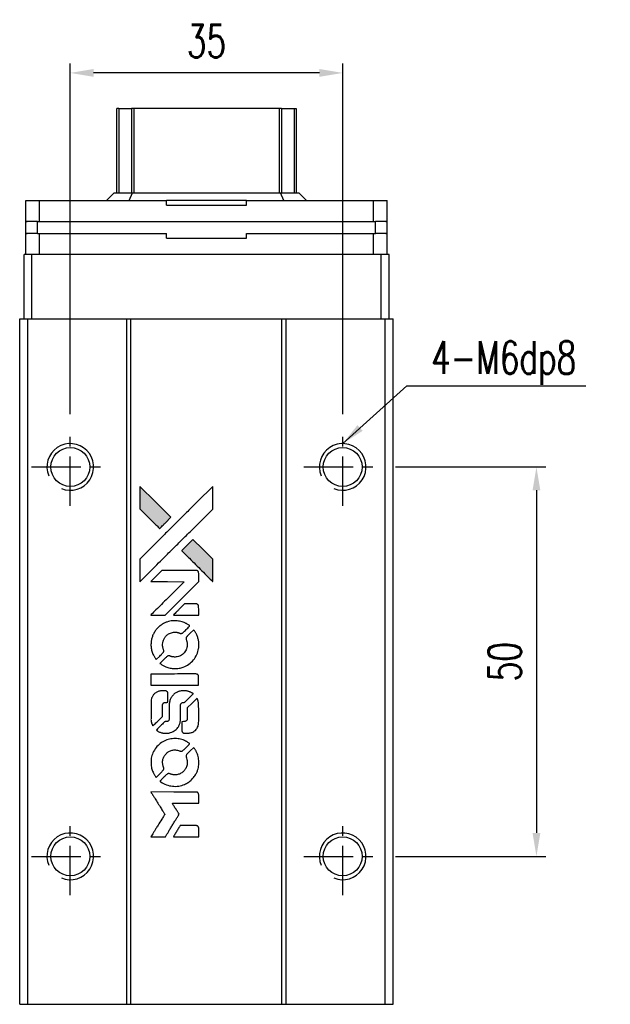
# Model space of a CAD drawing. Header units: millimetres. Extents: x 337 to 695, y 334 to 597.
# Tile 2 of 3: x 364 to 440, y 471 to 597. Entities that reach past the tile are written whole.
import ezdxf

# ---------------------------------------------------------------- set-up
doc = ezdxf.new("R2010")
doc.units = ezdxf.units.MM
doc.header["$PDSIZE"] = -1
doc.linetypes.add('CENTER', pattern=[10.16, 6.35, -1.27, 1.27, -1.27])
doc.layers.add('CL', color=1, linetype='CENTER')
doc.layers.add('DIM', color=4, linetype='Continuous')
doc.styles.add('DIM-7', font='SIMPLEX.shx', dxfattribs={"width": 0.7, "bigfont": 'chineset.shx'})
doc.dimstyles.new('CNS', dxfattribs={"dimtxt": 3.5, "dimasz": 2.5, "dimexe": 1, "dimexo": 1.5, "dimgap": 0.09, "dimtad": 0, "dimdsep": 46, "dimtxsty": 'DIM-7', "dimcen": 0.09, "dimclrd": 1, "dimclre": 1, "dimclrt": 4, "dimadec": 0, "dimazin": 0, "dimtfac": 1, "dimtix": 1, "dimtmove": 2, "dimatfit": 3, "dimfxl": 1, "dimtvp": 0.971429, "dimtolj": 1, "dimarcsym": 0})

# ---------------------------------------------------------------- blocks, each defined once
blk = doc.blocks.new('*D19')
at = {"layer": 'DEFPOINTS', "color": 0}
for p in [(370.41, 590.37), (370.41, 544.77), (405.41, 544.77)]:
    blk.add_point(p, dxfattribs=at)
at = {"layer": 'DIM', "color": 7, "lineweight": -2}
for p, q in [((370.41, 546.57), (370.41, 591.57)), ((405.41, 546.57), (405.41, 591.57)), ((402.41, 590.37), (373.41, 590.37))]:
    blk.add_line(p, q, dxfattribs=at)
at = {"layer": 'DIM', "color": 7}
for points in [[(373.41, 590.87), (373.41, 589.87), (370.41, 590.37)], [(402.41, 590.87), (402.41, 589.87), (405.41, 590.37)]]:
    blk.add_solid(points, dxfattribs=at)
at = {"layer": 'DIM', "color": 7, "insert": (387.91, 594.45), "char_height": 4.2, "attachment_point": 5, "style": 'DIM-7'}
blk.add_mtext('\\A1;35', dxfattribs=at)
blk = doc.blocks.new('*D117')
at = {"layer": 'DEFPOINTS', "color": 0}
for p in [(410.41, 539.77), (410.41, 489.77), (430.3, 489.77)]:
    blk.add_point(p, dxfattribs=at)
at = {"layer": 'DIM', "color": 7, "lineweight": -2}
for p, q in [((412.21, 539.77), (431.5, 539.77)), ((430.3, 536.77), (430.3, 492.77)), ((412.21, 489.77), (431.5, 489.77))]:
    blk.add_line(p, q, dxfattribs=at)
at = {"layer": 'DIM', "color": 7}
for points in [[(429.8, 536.77), (430.8, 536.77), (430.3, 539.77)], [(429.8, 492.77), (430.8, 492.77), (430.3, 489.77)]]:
    blk.add_solid(points, dxfattribs=at)
at = {"layer": 'DIM', "color": 7, "insert": (426.22, 514.77), "char_height": 4.2, "attachment_point": 5, "rotation": 90, "style": 'DIM-7'}
blk.add_mtext('\\A1;50', dxfattribs=at)
blk = doc.blocks.new('MOSIONX logo(完整正式版)')
h = blk.add_hatch(color=22)
h.dxf.hatch_style = 1
h.paths.add_polyline_path([(379.36, 537.28), (379.36, 535.83), (379.36, 534.38), (380.62, 533.12, 0.000288), (381.1, 532.64, 0.000479), (381.51, 532.24, 0.000013), (381.88, 531.87, 0.197177), (381.89, 531.87, 0.197497), (381.9, 531.87, 0.00004), (382.11, 532.08, 0.000834), (382.34, 532.31, 0.000506), (382.62, 532.59), (383.34, 533.31), (381.35, 535.3)])
h.paths.add_polyline_path([(386.17, 530.47), (385.45, 529.75, 0.000476), (385.17, 529.47, 0.000789), (384.94, 529.24, 0.000035), (384.73, 529.03, 0.19758), (384.72, 529.02, 0.198396), (384.73, 529.02, 0.000019), (385.01, 528.73, 0.000582), (385.33, 528.41, 0.000351), (385.71, 528.04, 0.000108), (387.31, 526.44, 0.000692), (388.12, 525.64, 0.000077), (388.68, 525.08, 0.197527), (388.7, 525.07, 0.410181), (388.71, 525.08, 0.000493), (388.71, 525.38, 0.002424), (388.71, 525.79, 0.000529), (388.71, 526.5), (388.71, 527.93), (387.44, 529.2)])
at = {"color": 22}
for points in [[(380.62, 533.12, 0.000288), (381.1, 532.64, 0.000479), (381.51, 532.24, 0.000013), (381.88, 531.87, 0.197177), (381.89, 531.87, 0.197497), (381.9, 531.87, 0.00004), (382.11, 532.08, 0.000836), (382.34, 532.31, 0.000505), (382.62, 532.59), (383.34, 533.31), (381.35, 535.3), (379.36, 537.28), (379.36, 535.83), (379.36, 534.38)], [(381.11, 526.78, -0.000056), (381.98, 527.66, -0.000021), (383.2, 528.88, -0.000021), (384.54, 530.21, -0.000025), (385.79, 531.45), (388.71, 534.37), (388.71, 535.82), (388.71, 537.27), (386.74, 535.32, 0.000274), (385.8, 534.38, 0.000123), (384.56, 533.14, 0.000121), (383.25, 531.84, 0.000165), (382.07, 530.66), (379.36, 527.95), (379.36, 526.5), (379.36, 525.04)], [(385.71, 528.04, 0.000108), (387.31, 526.44, 0.000692), (388.12, 525.64, 0.000077), (388.68, 525.08, 0.197527), (388.7, 525.07, 0.410182), (388.71, 525.08, 0.000493), (388.71, 525.38, 0.002424), (388.71, 525.79, 0.000529), (388.71, 526.5), (388.71, 527.93), (387.44, 529.2), (386.17, 530.47), (385.45, 529.75, 0.000476), (385.17, 529.47, 0.000789), (384.94, 529.24, 0.000035), (384.73, 529.03, 0.19758), (384.72, 529.02, 0.198396), (384.73, 529.02, 0.000019), (385.01, 528.73, 0.000582), (385.33, 528.41, 0.000351)], [(381.68, 520.74), (382.61, 520.74), (384.76, 522.9), (386.91, 525.05), (386.91, 525.65, 0.0008), (386.91, 526.04, 0.010795), (386.9, 526.18, 0.030495), (386.89, 526.26, 0.080372), (386.87, 526.31, 0.03816), (386.84, 526.36, 0.041799), (386.8, 526.41, 0.042486), (386.76, 526.44, 0.042078), (386.7, 526.47, 0.099276), (386.63, 526.49, 0.003302), (386.33, 526.49, 0.002586), (385.81, 526.49, 0.000204), (384.42, 526.49), (382.18, 526.49), (381.47, 525.77), (380.75, 525.05), (382.9, 525.05), (385.04, 525.04), (382.92, 522.93, 0.000253), (382.11, 522.12, 0.000412), (381.42, 521.43, 0.000041), (380.8, 520.81, 0.041338), (380.77, 520.78), (380.74, 520.74)], [(385.29, 520.74), (386.91, 520.74), (386.91, 521.35), (386.9, 521.95), (386.86, 522.02, 0.03146), (386.84, 522.05, 0.026444), (386.81, 522.08, 0.026444), (386.78, 522.11, 0.031457), (386.75, 522.13), (386.68, 522.18), (385.87, 522.18), (385.07, 522.19), (384.37, 521.47, 0.000745), (384.1, 521.2, 0.001228), (383.87, 520.97, 0.000087), (383.67, 520.76, 0.195134), (383.66, 520.75, 0.412117), (383.67, 520.75, 0.000048), (384.14, 520.74, 0.00109), (384.67, 520.74, 0.000653)], [(380.79, 516.62, 0.023681), (380.83, 516.37, 0.022402), (380.89, 516.11, 0.021929), (380.98, 515.86, 0.020503), (381.09, 515.61, 0.013745), (381.17, 515.47, 0.009767), (381.26, 515.31, 0.009658), (381.35, 515.17, 0.027804), (381.42, 515.08), (381.45, 515.04), (381.9, 515.49, 0.002053), (382.12, 515.71, 0.006738), (382.26, 515.85, 0.007826), (382.35, 515.96, 0.063909), (382.38, 516.01, 0.061532), (382.41, 516.09, 0.068674), (382.42, 516.17, 0.052072), (382.4, 516.27, 0.019648), (382.36, 516.4, -0.018366), (382.31, 516.57, -0.0288), (382.28, 516.71, -0.029061), (382.27, 516.85, -0.019155), (382.27, 517.02, -0.053809), (382.32, 517.38, -0.058833), (382.45, 517.71, -0.058566), (382.65, 518, -0.052525), (382.92, 518.25, -0.044733), (383.15, 518.39, -0.040573), (383.41, 518.49, -0.041123), (383.68, 518.55, -0.04951), (383.94, 518.56, -0.017369), (384.06, 518.55, -0.024255), (384.16, 518.53, -0.023787), (384.27, 518.5, -0.015798), (384.39, 518.45, 0.010631), (384.46, 518.42, 0.033653), (384.51, 518.41, 0.037806), (384.56, 518.4, 0.016307), (384.63, 518.4, 0.068179), (384.76, 518.42, 0.095747), (384.86, 518.47, 0.033418), (385, 518.6, 0.002133), (385.38, 518.98, 0.001452), (385.6, 519.2, 0.012393), (385.69, 519.3, 0.020479), (385.74, 519.37, 0.344362), (385.74, 519.39, 0.074287), (385.68, 519.44, 0.005454), (385.52, 519.54, 0.008391), (385.34, 519.65, 0.017097), (385.2, 519.72, 0.027375), (384.91, 519.85, 0.02835), (384.61, 519.94, 0.027723), (384.3, 519.99, 0.023913), (383.96, 520.02, 0.027047), (383.56, 520.01, 0.031685), (383.19, 519.96, 0.032425), (382.83, 519.86, 0.031013), (382.48, 519.71, 0.037914), (382.07, 519.46, 0.040153), (381.7, 519.16, 0.039834), (381.39, 518.81, 0.036173), (381.13, 518.39, 0.040752), (380.95, 517.99, 0.035885), (380.83, 517.54, 0.035491), (380.78, 517.08, 0.037615)], [(382.04, 514.47, 0.018008), (382.18, 514.38, 0.009842), (382.34, 514.29, 0.009807), (382.52, 514.19, 0.015716), (382.67, 514.12, 0.048467), (383.22, 513.95, 0.045841), (383.8, 513.88, 0.046006), (384.38, 513.92, 0.049638), (384.93, 514.07, 0.064819), (385.65, 514.45, 0.06695), (386.23, 514.99, 0.066691), (386.66, 515.68, 0.063505), (386.89, 516.46, 0.03135), (386.91, 516.66, 0.010439), (386.92, 516.95, 0.010391), (386.91, 517.25, 0.032408), (386.89, 517.44, 0.015696), (386.84, 517.67, 0.018095), (386.78, 517.89, 0.018551), (386.71, 518.1, 0.018352), (386.62, 518.3, 0.015568), (386.55, 518.43, 0.009832), (386.46, 518.59, 0.009795), (386.37, 518.73, 0.023727), (386.29, 518.83), (386.26, 518.87), (385.81, 518.43, 0.001528), (385.56, 518.18, 0.010022), (385.44, 518.05, 0.019586), (385.37, 517.97, 0.061865), (385.33, 517.9, 0.055054), (385.3, 517.81, 0.061607), (385.29, 517.71, 0.048725), (385.31, 517.6, 0.020221), (385.35, 517.46, -0.017722), (385.4, 517.3, -0.02685), (385.42, 517.16, -0.02759), (385.44, 517.02, -0.020233), (385.43, 516.87, -0.04793), (385.39, 516.57, -0.048386), (385.29, 516.29, -0.047866), (385.14, 516.03, -0.044964), (384.94, 515.8, -0.04333), (384.7, 515.61, -0.050921), (384.44, 515.47, -0.051473), (384.16, 515.39, -0.0459), (383.87, 515.36, -0.019014), (383.72, 515.37, -0.024114), (383.59, 515.38, -0.025081), (383.46, 515.41, -0.023892), (383.34, 515.45, 0.008624), (383.24, 515.49, 0.026486), (383.17, 515.51, 0.035074), (383.11, 515.52, 0.02756), (383.05, 515.52, 0.087163), (382.94, 515.5, 0.073291), (382.85, 515.44, 0.028074), (382.71, 515.32, 0.002594), (382.39, 515), (381.93, 514.55)], [(383.84, 511.73), (386.9, 511.73), (386.9, 512.34), (386.9, 512.94), (386.87, 513.01, 0.071429), (386.83, 513.07, 0.054799), (386.77, 513.12, 0.053585), (386.69, 513.16, 0.060698), (386.62, 513.18, 0.033975), (386.49, 513.19, 0.000112), (384.93, 513.19, 0.000726), (383.41, 513.18, 0.001084), (382.07, 513.18), (380.77, 513.17), (380.77, 512.45), (380.77, 511.73)], [(380.78, 507.24, 0.018538), (380.8, 507.15, 0.010695), (380.82, 507.04, 0.01068), (380.84, 506.93, 0.017678), (380.87, 506.84, 0.013849), (380.91, 506.74, 0.011814), (380.95, 506.63, 0.004513), (381, 506.53, 0.290035), (381.01, 506.52, 0.196418), (381.02, 506.52, 0.000124), (381.2, 506.7, 0.001477), (381.4, 506.9, 0.000898), (381.64, 507.13), (382.25, 507.74), (382.25, 508.51, -0.001471), (382.26, 509.09, -0.028714), (382.27, 509.27, -0.097073), (382.3, 509.36, -0.084199), (382.37, 509.45, -0.042698), (382.43, 509.49, -0.053912), (382.48, 509.52, -0.051004), (382.55, 509.53, -0.032967), (382.62, 509.54, 0.00807), (382.66, 509.54, 0.003023), (382.72, 509.54, 0.002994), (382.78, 509.54, 0.003629), (382.83, 509.55), (382.96, 509.56), (382.96, 510.14, 0.001618), (382.96, 510.42, 0.005206), (382.96, 510.61, 0.00535), (382.95, 510.74, 0.060675), (382.95, 510.79, 0.048484), (382.93, 510.82, 0.02389), (382.92, 510.85, 0.022812), (382.89, 510.88, 0.02462), (382.86, 510.91, 0.061781), (382.79, 510.97, 0.080179), (382.71, 511.01, 0.048561), (382.6, 511.02, 0.010021), (382.39, 511.03, 0.016602), (382.12, 511.02, 0.031409), (381.9, 510.99, 0.036474), (381.71, 510.94, 0.03439), (381.53, 510.86, 0.065928), (381.24, 510.66, 0.069066), (381.01, 510.39, 0.065697), (380.86, 510.06, 0.051559), (380.79, 509.67, 0.020904), (380.78, 509.46, 0.000451), (380.78, 508.45, 0.000419), (380.78, 507.43, 0.022759)], [(381.58, 505.9, 0.023289), (381.72, 505.81, 0.026845), (381.87, 505.73, 0.026047), (382.03, 505.67, 0.019751), (382.21, 505.62, 0.013249), (382.31, 505.6, 0.025169), (382.39, 505.59, 0.016532), (382.5, 505.58, 0.002937), (382.69, 505.58, 0.003317), (382.86, 505.58, 0.011808), (382.97, 505.59, 0.01777), (383.06, 505.6, 0.021476), (383.14, 505.61, 0.04325), (383.46, 505.71, 0.045753), (383.76, 505.87, 0.04649), (384.02, 506.07, 0.047672), (384.23, 506.32, 0.025315), (384.3, 506.42, 0.015208), (384.37, 506.55, 0.01512), (384.43, 506.69, 0.022488), (384.48, 506.82, 0.027857), (384.53, 507.01, 0.034138), (384.55, 507.19, 0.014286), (384.56, 507.48, 0.00124), (384.57, 508.2, -0.00103), (384.57, 508.64, -0.002552), (384.57, 508.96, -0.001594), (384.57, 509.2, -0.047676), (384.58, 509.27, -0.085307), (384.62, 509.37, -0.097789), (384.7, 509.45, -0.085947), (384.81, 509.51, -0.051339), (384.95, 509.53, 0.014634), (385, 509.54, 0.015028), (385.05, 509.55, 0.014927), (385.09, 509.56, 0.059415), (385.11, 509.57, 0.070595), (385.16, 509.6, 0.00028), (385.68, 510.11, 0.000111), (386.2, 510.63, 0.200239), (386.21, 510.65, 0.268906), (386.2, 510.67, 0.001866), (386.08, 510.74, 0.007532), (385.95, 510.81, 0.017818), (385.86, 510.85, 0.013256), (385.76, 510.89, 0.011636), (385.65, 510.93, 0.011528), (385.53, 510.97, 0.012303), (385.42, 510.99, 0.0423), (385.25, 511.02, 0.013657), (384.99, 511.02, 0.013857), (384.73, 511.01, 0.037428), (384.54, 510.99, 0.014927), (384.42, 510.96, 0.0122), (384.29, 510.92, 0.012518), (384.17, 510.87, 0.023062), (384.07, 510.83, 0.065961), (383.73, 510.6, 0.06055), (383.44, 510.27, 0.059676), (383.24, 509.89, 0.060497), (383.14, 509.47, 0.025683), (383.13, 509.38, 0.001528), (383.12, 509.1, 0.002124), (383.12, 508.76, 0.001173), (383.12, 508.34, -0.000809), (383.12, 507.6, -0.017164), (383.11, 507.39, -0.063931), (383.09, 507.27, -0.108429), (383.04, 507.19, -0.052941), (382.98, 507.14, -0.063675), (382.92, 507.11, -0.050562), (382.84, 507.09, -0.020337), (382.73, 507.08, 0.009897), (382.67, 507.07, 0.016482), (382.61, 507.07, 0.019019), (382.57, 507.06, 0.06043), (382.54, 507.05, 0.076267), (382.48, 507, 0.00054), (382, 506.52, 0.000307), (381.51, 506.02, 0.142594), (381.49, 505.99, 0.232419), (381.5, 505.97, 0.022995), (381.52, 505.95, 0.024627), (381.54, 505.93, 0.015407)], [(384.75, 505.82, 0.065483), (384.79, 505.75, 0.053271), (384.84, 505.68, 0.052018), (384.91, 505.63, 0.0556), (384.98, 505.59, 0.036839), (385.03, 505.58, 0.026922), (385.09, 505.57, 0.016905), (385.17, 505.57, 0.004317), (385.3, 505.57, 0.016369), (385.56, 505.58, 0.029936), (385.77, 505.61, 0.03418), (385.96, 505.66, 0.031327), (386.15, 505.73, 0.046935), (386.38, 505.87, 0.054053), (386.56, 506.04, 0.053701), (386.71, 506.25, 0.045364), (386.82, 506.5, 0.032479), (386.87, 506.72, 0.03386), (386.9, 506.94, 0.013578), (386.91, 507.29, 0.001155), (386.91, 508.19, 0.000413), (386.9, 508.96, 0.005008), (386.9, 509.25, 0.013199), (386.89, 509.42, 0.033956), (386.87, 509.54, 0.013909), (386.84, 509.66, 0.010864), (386.8, 509.8, 0.010938), (386.76, 509.92, 0.028702), (386.72, 510), (386.69, 510.07), (386.06, 509.45), (385.44, 508.83), (385.44, 508.11, -0.001504), (385.44, 507.8, -0.00328), (385.43, 507.56, -0.001901), (385.43, 507.38, -0.061333), (385.42, 507.33, -0.063621), (385.4, 507.27, -0.048633), (385.35, 507.21, -0.046769), (385.3, 507.16, -0.047961), (385.23, 507.11, -0.02678), (385.18, 507.09, -0.050957), (385.13, 507.08, -0.029398), (385.07, 507.07, -0.00401), (384.94, 507.07), (384.72, 507.06), (384.72, 506.48, 0.001061), (384.72, 506.13, 0.009147), (384.73, 505.98, 0.020721), (384.74, 505.88, 0.051619)], [(380.79, 501.51, 0.024131), (380.83, 501.24, 0.022344), (380.9, 500.98, 0.021883), (380.99, 500.72, 0.020884), (381.1, 500.46, 0.010669), (381.18, 500.31, 0.010389), (381.27, 500.17, 0.010913), (381.35, 500.04, 0.022227), (381.42, 499.94), (381.45, 499.9), (381.9, 500.37, 0.002452), (382.08, 500.55, 0.003628), (382.23, 500.71, 0.001662), (382.36, 500.85, 0.070159), (382.39, 500.88, 0.047671), (382.4, 500.91, 0.018624), (382.41, 500.95, 0.017921), (382.41, 500.99, 0.018804), (382.42, 501.03, 0.018255), (382.42, 501.09, 0.041312), (382.41, 501.14, 0.037164), (382.4, 501.18, 0.012342), (382.38, 501.25, -0.015101), (382.32, 501.4, -0.035998), (382.29, 501.52, -0.033244), (382.28, 501.65, -0.011249), (382.27, 501.84, -0.004059), (382.27, 501.99, -0.019693), (382.28, 502.07, -0.027943), (382.29, 502.14, -0.014411), (382.31, 502.23, -0.033089), (382.38, 502.44, -0.033887), (382.48, 502.64, -0.034021), (382.6, 502.81, -0.033942), (382.75, 502.98, -0.02816), (382.91, 503.12, -0.035032), (383.08, 503.23, -0.035269), (383.27, 503.32, -0.029196), (383.48, 503.39, -0.037862), (383.71, 503.43, -0.043657), (383.94, 503.43, -0.043064), (384.17, 503.4, -0.035184), (384.41, 503.32, 0.033699), (384.52, 503.29, 0.052815), (384.62, 503.27, 0.059167), (384.72, 503.28, 0.058972), (384.81, 503.31, 0.059208), (384.87, 503.35, 0.021125), (384.96, 503.43, 0.008691), (385.11, 503.57, 0.000851), (385.45, 503.91, 0.001873), (385.62, 504.09, 0.013884), (385.7, 504.18, 0.022355), (385.74, 504.23, 0.341453), (385.74, 504.25, 0.073011), (385.69, 504.3, 0.004587), (385.53, 504.4, 0.00748), (385.36, 504.51, 0.016837), (385.23, 504.58, 0.028606), (384.91, 504.72, 0.031352), (384.58, 504.82, 0.031004), (384.25, 504.88, 0.0268), (383.89, 504.89, 0.026698), (383.51, 504.87, 0.03002), (383.14, 504.81, 0.030357), (382.8, 504.71, 0.028554), (382.46, 504.56, 0.062944), (381.82, 504.14, 0.062206), (381.31, 503.58, 0.062448), (380.96, 502.9, 0.064355), (380.79, 502.17, 0.017377), (380.78, 502.03, 0.008369), (380.78, 501.84, 0.008367), (380.78, 501.65, 0.01757)], [(382.04, 499.34, 0.064158), (382.75, 498.96, 0.06356), (383.53, 498.78, 0.064004), (384.34, 498.79, 0.066747), (385.1, 499.01, 0.04321), (385.57, 499.27, 0.044737), (385.99, 499.61, 0.044901), (386.34, 500.01, 0.044184), (386.62, 500.47, 0.026293), (386.77, 500.82, 0.033344), (386.86, 501.16, 0.033227), (386.91, 501.51, 0.025815), (386.92, 501.89, 0.023119), (386.9, 502.26, 0.031044), (386.84, 502.59, 0.031337), (386.74, 502.9, 0.024258), (386.59, 503.23, 0.015622), (386.53, 503.35, 0.008495), (386.45, 503.48, 0.008415), (386.36, 503.62, 0.020814), (386.29, 503.71), (386.26, 503.75), (385.81, 503.31, 0.002843), (385.48, 502.98, 0.033917), (385.36, 502.84, 0.087906), (385.31, 502.74, 0.073302), (385.3, 502.62, 0.022047), (385.3, 502.56, 0.026465), (385.31, 502.51, 0.022233), (385.32, 502.45, 0.009985), (385.34, 502.37, -0.039011), (385.42, 502.08, -0.044398), (385.44, 501.8, -0.045096), (385.41, 501.53, -0.04265), (385.33, 501.26, -0.071154), (385.12, 500.87, -0.068827), (384.81, 500.56, -0.068713), (384.43, 500.34, -0.070507), (384, 500.24, -0.028605), (383.82, 500.23, -0.031418), (383.64, 500.25, -0.031044), (383.46, 500.29, -0.02668), (383.29, 500.34, 0.038913), (383.18, 500.38, 0.043732), (383.07, 500.39, 0.047754), (382.98, 500.39, 0.075756), (382.9, 500.36, 0.07294), (382.86, 500.34, 0.003456), (382.74, 500.22, 0.005023), (382.58, 500.08, 0.002422), (382.39, 499.88, 0.000819), (382.21, 499.71, 0.001349), (382.07, 499.56, 0.0001), (381.94, 499.43, 0.205335), (381.93, 499.43, 0.219821), (381.94, 499.42, 0.002494), (381.96, 499.4, 0.007089), (382, 499.37, 0.004494)], [(381.69, 492.27), (382.62, 492.27), (382.77, 492.53, -0.000297), (382.87, 492.68, -0.000037), (383.07, 493.02, -0.000043), (383.32, 493.42, -0.000036), (383.58, 493.85, 0.000044), (383.84, 494.27, 0.000063), (384.07, 494.65, 0.000035), (384.26, 494.96, 0.0009), (384.32, 495.05), (384.39, 495.17), (384.29, 495.33, 0.001175), (384.23, 495.43, 0.000208), (384.12, 495.6, 0.000225), (384, 495.81, 0.000203), (383.86, 496.02, -0.000711), (383.74, 496.22, -0.001119), (383.63, 496.4, -0.000263), (383.54, 496.55, -0.04589), (383.53, 496.57, -0.519312), (383.54, 496.58, -0.001914), (383.79, 496.59, -0.003124), (384.2, 496.59, -0.000285), (385.22, 496.59), (386.91, 496.59), (386.91, 497.18, 0.001727), (386.91, 497.61, 0.025279), (386.9, 497.76, 0.073886), (386.88, 497.84, 0.07426), (386.83, 497.92, 0.03264), (386.81, 497.94, 0.01784), (386.79, 497.96, 0.017712), (386.76, 497.98, 0.026854), (386.73, 498), (386.68, 498.03), (383.72, 498.03), (380.76, 498.04), (380.78, 498, -0.004595), (380.79, 497.98, -0.00016), (380.85, 497.89, -0.000298), (380.91, 497.79, -0.000208), (380.99, 497.67, 0.000986), (381.21, 497.31, 0.00025), (381.57, 496.74, 0.000268), (381.95, 496.13, 0.000436), (382.27, 495.61, -0.002932), (382.38, 495.44, -0.004718), (382.47, 495.3, -0.001113), (382.54, 495.17, -0.227179), (382.54, 495.15, -0.045982), (382.54, 495.14, -0.000145), (382.43, 494.97, -0.000825), (382.31, 494.77, -0.000517), (382.17, 494.54, 0.000056), (381.68, 493.76, 0.000289), (381.41, 493.33, 0.000481), (381.21, 493.01, 0.000418), (381.01, 492.67), (380.76, 492.27)], [(385.28, 492.27), (386.91, 492.27), (386.91, 492.87, 0.000842), (386.91, 493.24, 0.010591), (386.91, 493.39, 0.028995), (386.9, 493.47, 0.069543), (386.88, 493.52, 0.051063), (386.85, 493.58, 0.039932), (386.81, 493.63, 0.039414), (386.75, 493.67, 0.045845), (386.7, 493.7, 0.094811), (386.64, 493.71, 0.007124), (386.48, 493.72, 0.004713), (386.21, 493.72, 0.000534), (385.59, 493.72), (384.53, 493.72), (384.44, 493.57, 0.000828), (384.17, 493.14, 0.000879), (383.91, 492.71, 0.000048), (383.65, 492.29, 0.137596), (383.65, 492.28, 0.413028), (383.65, 492.28, 0.000016), (384.13, 492.27, 0.000623), (384.66, 492.27, 0.000374)]]:
    blk.add_lwpolyline(points, format="xyb", close=True, dxfattribs=at)

msp = doc.modelspace()

# ---------------------------------------------------------------- linework, layer by layer
at = {"color": 7, "linetype": 'Continuous', "lineweight": 25}
for p, q in [((376.407, 574.97), (376.407, 585.79)), ((376.65, 585.79), (376.65, 574.97)), ((378.584, 585.79), (378.287, 585.79)), ((378.287, 585.79), (378.287, 574.97)), ((397.23, 585.79), (378.584, 585.79)), ((378.584, 585.79), (378.584, 574.97)), ((397.527, 585.79), (397.23, 585.79)), ((397.23, 585.79), (397.23, 574.97)), ((397.527, 585.79), (397.527, 574.97)), ((399.164, 585.79), (399.164, 574.97)), ((399.407, 585.79), (399.407, 574.97)), ((375.056, 573.97), (376.056, 574.97)), ((376.056, 574.97), (378.391, 574.97)), ((377.956, 573.97), (378.391, 574.97)), ((378.391, 574.97), (397.421, 574.97)), ((397.856, 573.97), (397.421, 574.97)), ((397.421, 574.97), (399.756, 574.97)), ((400.756, 573.97), (399.756, 574.97)), ((364.681, 571.27), (364.681, 573.97)), ((364.681, 573.97), (366.463, 573.97)), ((366.463, 571.27), (366.463, 573.97)), ((366.463, 573.97), (382.785, 573.97)), ((382.785, 573.37), (382.785, 573.97)), ((393.027, 573.97), (382.785, 573.97)), ((382.785, 573.37), (393.027, 573.37)), ((393.027, 573.37), (393.027, 573.97)), ((393.027, 573.97), (409.348, 573.97)), ((409.348, 571.27), (409.348, 573.97)), ((409.348, 573.97), (411.131, 573.97)), ((411.131, 571.27), (411.131, 573.97)), ((364.681, 571.27), (364.852, 571.27)), ((364.706, 569.77), (364.706, 571.27)), ((366.206, 571.27), (364.706, 571.27)), ((366.206, 569.77), (366.206, 571.27)), ((366.212, 571.27), (366.206, 571.27)), ((366.212, 571.27), (366.463, 571.27)), ((366.463, 571.27), (409.348, 571.27)), ((409.348, 571.27), (409.6, 571.27)), ((409.606, 571.27), (409.6, 571.27)), ((409.606, 569.77), (409.606, 571.27)), ((411.106, 571.27), (409.606, 571.27)), ((410.959, 571.27), (411.131, 571.27)), ((411.106, 569.77), (411.106, 571.27)), ((364.681, 567.07), (364.681, 569.77)), ((364.681, 569.77), (364.852, 569.77)), ((366.206, 569.77), (364.706, 569.77)), ((366.212, 569.77), (366.206, 569.77)), ((366.212, 569.77), (366.463, 569.77)), ((366.463, 567.07), (366.463, 569.77)), ((366.463, 569.77), (382.785, 569.77)), ((382.785, 569.17), (382.785, 569.77)), ((382.785, 569.17), (393.027, 569.17)), ((393.027, 569.77), (409.348, 569.77)), ((393.027, 569.17), (393.027, 569.77)), ((409.348, 567.07), (409.348, 569.77)), ((409.348, 569.77), (409.6, 569.77)), ((409.606, 569.77), (409.6, 569.77)), ((411.106, 569.77), (409.606, 569.77)), ((410.959, 569.77), (411.131, 569.77)), ((411.131, 567.07), (411.131, 569.77)), ((364.467, 558.77), (364.467, 567.07)), ((365.467, 567.07), (364.467, 567.07)), ((365.467, 558.77), (365.467, 567.07)), ((410.367, 567.07), (365.467, 567.07)), ((410.367, 558.77), (410.367, 567.07)), ((411.367, 567.07), (410.367, 567.07)), ((411.367, 558.77), (411.367, 567.07)), ((363.907, 470.77), (363.907, 558.77)), ((363.907, 558.77), (364.957, 558.77)), ((364.957, 470.77), (364.957, 558.77)), ((364.957, 558.77), (377.657, 558.77)), ((377.657, 470.77), (377.657, 558.77)), ((377.657, 558.77), (378.207, 558.77)), ((378.207, 470.77), (378.207, 558.77)), ((378.207, 558.77), (397.607, 558.77)), ((397.607, 470.77), (397.607, 558.77)), ((397.607, 558.77), (398.157, 558.77)), ((398.157, 470.77), (398.157, 558.77)), ((398.157, 558.77), (410.857, 558.77)), ((410.857, 470.77), (410.857, 558.77)), ((410.857, 558.77), (411.907, 558.77)), ((411.907, 470.77), (411.907, 558.77)), ((411.907, 470.77), (411.907, 558.77)), ((411.907, 558.77), (411.907, 558.77)), ((363.907, 470.77), (364.957, 470.77)), ((364.957, 470.77), (377.657, 470.77)), ((377.657, 470.77), (378.207, 470.77)), ((378.207, 470.77), (397.607, 470.77)), ((397.607, 470.77), (398.157, 470.77)), ((398.157, 470.77), (410.857, 470.77)), ((410.857, 470.77), (411.907, 470.77)), ((411.907, 470.77), (411.907, 470.77))]:
    msp.add_line(p, q, dxfattribs=at)
for centre in [(370.407, 539.77), (405.407, 539.77), (370.407, 489.77), (405.407, 489.77)]:
    msp.add_circle(centre, 2.5, dxfattribs=at)
for centre in [(370.407, 539.77), (405.407, 539.77), (370.407, 489.77), (405.407, 489.77)]:
    msp.add_arc(centre, 3, 247.5, 202.5)
for points, knots in [([(376.65, 585.79), (376.583, 585.79), (376.523, 585.79), (376.434, 585.79), (376.409, 585.79), (376.407, 585.79)], [0, 0, 0, 0, 0.5, 0.5, 1, 1, 1, 1]), ([(376.65, 585.79), (376.905, 585.79), (377.145, 585.79), (377.555, 585.79), (377.725, 585.79), (377.992, 585.79), (378.088, 585.79), (378.225, 585.79), (378.265, 585.79), (378.287, 585.79)], [0, 0, 0, 0, 0.25, 0.25, 0.5, 0.5, 0.75, 0.75, 1, 1, 1, 1]), ([(397.527, 585.79), (397.549, 585.79), (397.589, 585.79), (397.726, 585.79), (397.823, 585.79), (398.089, 585.79), (398.26, 585.79), (398.67, 585.79), (398.909, 585.79), (399.164, 585.79)], [0, 0, 0, 0, 0.25, 0.25, 0.5, 0.5, 0.75, 0.75, 1, 1, 1, 1]), ([(399.164, 585.79), (399.225, 585.79), (399.29, 585.79), (399.381, 585.79), (399.405, 585.79), (399.407, 585.79)], [0, 0, 0, 0, 0.5, 0.5, 1, 1, 1, 1])]:
    msp.add_open_spline(points, degree=3, knots=knots, dxfattribs=at)
at = {"layer": 'CL', "color": 0}
for p, q in [((370.407, 534.77), (370.407, 544.77)), ((405.407, 534.77), (405.407, 544.77)), ((365.407, 539.77), (375.407, 539.77)), ((400.407, 539.77), (410.407, 539.77)), ((370.407, 484.77), (370.407, 494.77)), ((405.407, 484.77), (405.407, 494.77)), ((365.407, 489.77), (375.407, 489.77)), ((400.407, 489.77), (410.407, 489.77))]:
    msp.add_line(p, q, dxfattribs=at)

# ---------------------------------------------------------------- block references
at = {"layer": 'DIM', "color": 1}
msp.add_blockref('MOSIONX logo(完整正式版)', (0, 0), dxfattribs=at)

# ---------------------------------------------------------------- texts
at = {"layer": 'DIM', "color": 0, "insert": (416.766, 550.309), "char_height": 4.2, "attachment_point": 7, "style": 'DIM-7'}
msp.add_mtext('\\A1;4-M6dp8', dxfattribs=at)

# ---------------------------------------------------------------- dimensions: what is measured, and where the dimension line sits
at = {"layer": 'DIM', "color": 0}
dim = msp.add_linear_dim(base=(370.407, 590.368), p1=(405.407, 544.77), p2=(370.407, 544.77), dimstyle='CNS', override={"dimscale": 1.2, "dimclrd": 7, "dimclre": 7, "dimclrt": 7}, dxfattribs=at)
dim.commit()
dim.dimension.update_dxf_attribs({"geometry": '*D19', "text_midpoint": (387.907, 594.448)})
dim = msp.add_linear_dim(base=(430.296, 489.77), p1=(410.407, 539.77), p2=(410.407, 489.77), angle=90, dimstyle='CNS', override={"dimscale": 1.2, "dimclrd": 7, "dimclre": 7, "dimclrt": 7}, dxfattribs=at)
dim.commit()
dim.dimension.update_dxf_attribs({"geometry": '*D117', "text_midpoint": (426.216, 514.77)})

# ---------------------------------------------------------------- leaders
at = {"layer": 'DIM', "color": 0, "annotation_type": 0, "has_hookline": 1, "hookline_direction": 0, "text_width": 19.88}
msp.add_leader([(405.407, 542.77), (413.658, 550.201), (416.658, 550.201)], dimstyle='CNS', override={"dimscale": 1.2, "dimgap": 0.09, "dimtad": 1, "dimclrd": 7, "dimclre": 4}, dxfattribs=at)

doc.saveas('drawing.dxf')
